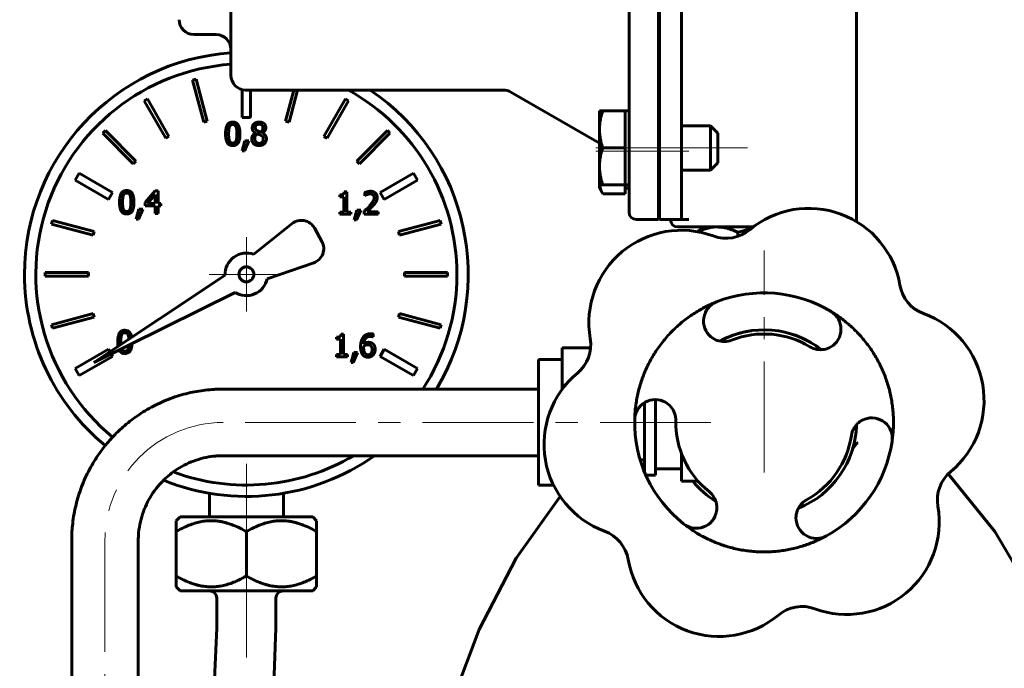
# Model space of a CAD drawing. Header units: millimetres. Extents: x 0 to 420, y 0 to 297.
# Tile 5 of 13: x 76 to 143, y 186 to 230. Entities that reach past the tile are written whole.
import ezdxf

# ---------------------------------------------------------------- set-up
doc = ezdxf.new("R2010")
doc.units = ezdxf.units.MM
doc.linetypes.add('K5LT_AXLED', pattern=[12, 7.5, -1.5, 1.5, -1.5])
doc.linetypes.add('K5LT_BASIC', pattern=[0])
doc.layers.add('Системный слой (1)', color=251, linetype='Continuous', true_color=0x6c6c6c)

# ---------------------------------------------------------------- blocks, each defined once
blk = doc.blocks.new('U1')
at = {"layer": 'Системный слой (1)', "color": 143, "linetype": 'K5LT_BASIC', "lineweight": 60, "true_color": 0x33acca}
for start, end in [(291.7608, 358.59454), (219.43482, 238.59454)]:
    blk.add_arc((126.468, 202.479), 6.25, start, end, dxfattribs=at)
blk = doc.blocks.new('U2')
at = {"layer": 'Системный слой (1)', "color": 143, "linetype": 'K5LT_BASIC', "lineweight": 60, "true_color": 0x33acca}
for p, q in [((128.583, 208.361), (128.024, 208.532)), ((129.121, 208.139), (128.583, 208.361)), ((129.632, 207.869), (129.121, 208.139))]:
    blk.add_line(p, q, dxfattribs=at)
blk = doc.blocks.new('U4')
at = {"layer": 'Системный слой (1)', "color": 143, "linetype": 'K5LT_BASIC', "lineweight": 60, "true_color": 0x33acca}
for start, end in [(98.71539, 118.60108), (58.16191, 73.32639)]:
    blk.add_arc((126.468, 202.479), 6.25, start, end, dxfattribs=at)
blk = doc.blocks.new('U5')
at = {"layer": 'Системный слой (1)', "color": 143, "linetype": 'K5LT_BASIC', "lineweight": 60, "true_color": 0x33acca}
for p, q in [((123.914, 208.186), (124.365, 208.368)), ((124.365, 208.368), (125.061, 208.571)), ((125.061, 208.571), (125.521, 208.657)), ((123.475, 207.967), (123.48, 207.97)), ((123.48, 207.97), (123.482, 207.971)), ((123.482, 207.971), (123.485, 207.973)), ((123.485, 207.973), (123.493, 207.977)), ((123.493, 207.977), (123.506, 207.985)), ((123.506, 207.985), (123.533, 207.999)), ((123.533, 207.999), (123.586, 208.027)), ((123.586, 208.027), (123.694, 208.082)), ((123.694, 208.082), (123.914, 208.186))]:
    blk.add_line(p, q, dxfattribs=at)
blk = doc.blocks.new('U6')
at = {"layer": 'Системный слой (1)', "color": 143, "linetype": 'K5LT_BASIC', "lineweight": 60, "true_color": 0x33acca}
for p, q in [((124.856, 208.518), (124.146, 208.284)), ((125.593, 208.668), (124.856, 208.518)), ((123.907, 208.182), (123.476, 207.967)), ((124.146, 208.284), (123.907, 208.182))]:
    blk.add_line(p, q, dxfattribs=at)
blk = doc.blocks.new('U8')
at = {"layer": 'Системный слой (1)', "color": 143, "linetype": 'K5LT_BASIC', "lineweight": 60, "true_color": 0x33acca}
for p, q in [((112.679, 197.479), (109.715, 193.312)), ((109.715, 193.312), (107.197, 188.481)), ((107.197, 188.481), (105.126, 182.986)), ((105.126, 182.986), (103.676, 177.618))]:
    blk.add_line(p, q, dxfattribs=at)
blk = doc.blocks.new('U9')
at = {"layer": 'Системный слой (1)', "color": 143, "linetype": 'K5LT_BASIC', "lineweight": 60, "true_color": 0x33acca}
for p, q in [((138.912, 198.995), (142.059, 195.101)), ((142.059, 195.101), (144.76, 190.542)), ((144.76, 190.542), (147.014, 185.319)), ((147.014, 185.319), (148.822, 179.433)), ((148.822, 179.433), (149.259, 177.618))]:
    blk.add_line(p, q, dxfattribs=at)
blk = doc.blocks.new('U17')
at = {"layer": 'Системный слой (1)', "color": 143, "linetype": 'K5LT_BASIC', "lineweight": 60, "true_color": 0x33acca}
for p, q in [((111.228, 202.479), (111.228, 206.721)), ((111.228, 198.237), (111.228, 202.479))]:
    blk.add_line(p, q, dxfattribs=at)
blk = doc.blocks.new('U20')
at = {"layer": 'Системный слой (1)', "color": 143, "linetype": 'K5LT_BASIC', "lineweight": 60, "true_color": 0x33acca}
for p, q in [((122.429, 215.539), (121.967, 215.36)), ((122.862, 215.644), (122.429, 215.539)), ((123.286, 215.679), (122.862, 215.644))]:
    blk.add_line(p, q, dxfattribs=at)
blk = doc.blocks.new('U21')
at = {"layer": 'Системный слой (1)', "color": 143, "linetype": 'K5LT_BASIC', "lineweight": 60, "true_color": 0x33acca}
for p, q in [((121.944, 215.364), (122.008, 215.408)), ((122.008, 215.408), (122.07, 215.448)), ((122.07, 215.448), (122.132, 215.485))]:
    blk.add_line(p, q, dxfattribs=at)
blk = doc.blocks.new('U23')
at = {"layer": 'Системный слой (1)', "color": 143, "linetype": 'K5LT_BASIC', "lineweight": 60, "true_color": 0x33acca}
for p, q in [((124.983, 215.404), (124.685, 215.322)), ((125.27, 215.475), (124.983, 215.404)), ((125.549, 215.534), (125.27, 215.475))]:
    blk.add_line(p, q, dxfattribs=at)
blk = doc.blocks.new('U24')
at = {"layer": 'Системный слой (1)', "color": 143, "linetype": 'K5LT_BASIC', "lineweight": 60, "true_color": 0x33acca}
for p, q in [((115.345, 218.519), (115.386, 218.317)), ((115.386, 218.317), (115.46, 218.118)), ((115.46, 218.118), (115.561, 217.921))]:
    blk.add_line(p, q, dxfattribs=at)
blk = doc.blocks.new('U42')
at = {"layer": 'Системный слой (1)', "color": 143, "linetype": 'K5LT_BASIC', "lineweight": 60, "true_color": 0x33acca}
for p, q in [((82.979, 207.851), (82.978, 207.914)), ((82.98, 207.793), (82.979, 207.851)), ((82.982, 207.739), (82.98, 207.793)), ((83.03, 207.455), (83.03, 207.456))]:
    blk.add_line(p, q, dxfattribs=at)
blk = doc.blocks.new('U43')
at = {"layer": 'Системный слой (1)', "color": 143, "linetype": 'K5LT_BASIC', "lineweight": 60, "true_color": 0x33acca}
for p, q in [((82.771, 207.914), (82.773, 207.806)), ((82.773, 207.806), (82.78, 207.705)), ((82.78, 207.705), (82.792, 207.613)), ((82.86, 207.372), (82.891, 207.313)), ((82.891, 207.313), (82.894, 207.309)), ((82.894, 207.309), (82.9, 207.3)), ((82.9, 207.3), (82.911, 207.283)), ((82.911, 207.283), (82.936, 207.252)), ((82.936, 207.252), (82.993, 207.2)), ((82.993, 207.2), (83.135, 207.135)), ((83.135, 207.135), (83.259, 207.121))]:
    blk.add_line(p, q, dxfattribs=at)
blk = doc.blocks.new('U44')
at = {"layer": 'Системный слой (1)', "color": 143, "linetype": 'K5LT_BASIC', "lineweight": 60, "true_color": 0x33acca}
for start, end in [(94.01243, 180), (328.89108, 56.09908), (180, 230.47557), (248.04583, 305.24751)]:
    blk.add_arc((91.468, 212.479), 15, start, end, dxfattribs=at)
blk = doc.blocks.new('U45')
at = {"layer": 'Системный слой (1)', "color": 143, "linetype": 'K5LT_BASIC', "lineweight": 60, "true_color": 0x33acca}
for p, q in [((83.531, 207.704), (83.521, 207.606)), ((83.505, 207.521), (83.483, 207.451)), ((83.521, 207.606), (83.505, 207.521))]:
    blk.add_line(p, q, dxfattribs=at)
blk = doc.blocks.new('U46')
at = {"layer": 'Системный слой (1)', "color": 143, "linetype": 'K5LT_BASIC', "lineweight": 60, "true_color": 0x33acca}
for start, end in [(94.22893, 230.55365), (0, 61.01053), (327.00982, 0), (249.67638, 300.60993)]:
    blk.add_arc((91.468, 212.479), 14.233, start, end, dxfattribs=at)
blk = doc.blocks.new('U47')
at = {"layer": 'Системный слой (1)', "color": 143, "linetype": 'K5LT_BASIC', "lineweight": 60, "true_color": 0x33acca}
for p, q in [((83.482, 208.381), (83.506, 208.304)), ((83.506, 208.304), (83.523, 208.212)), ((83.523, 208.212), (83.532, 208.105))]:
    blk.add_line(p, q, dxfattribs=at)
blk = doc.blocks.new('U48')
at = {"layer": 'Системный слой (1)', "color": 143, "linetype": 'K5LT_BASIC', "lineweight": 60, "true_color": 0x33acca}
for p, q in [((83.726, 207.618), (83.743, 207.81)), ((83.259, 207.121), (83.518, 207.196)), ((83.518, 207.196), (83.628, 207.317)), ((83.628, 207.317), (83.633, 207.324)), ((83.633, 207.324), (83.641, 207.339)), ((83.641, 207.339), (83.657, 207.372)), ((83.657, 207.372), (83.685, 207.444)), ((83.685, 207.444), (83.726, 207.618))]:
    blk.add_line(p, q, dxfattribs=at)
blk = doc.blocks.new('U49')
at = {"layer": 'Системный слой (1)', "color": 143, "linetype": 'K5LT_BASIC', "lineweight": 60, "true_color": 0x33acca}
for p, q in [((82.246, 207.25), (82.149, 207.417)), ((82.424, 206.94), (82.328, 207.107))]:
    blk.add_line(p, q, dxfattribs=at)
blk = doc.blocks.new('U50')
at = {"layer": 'Системный слой (1)', "color": 143, "linetype": 'K5LT_BASIC', "lineweight": 60, "true_color": 0x33acca}
for p, q in [((83.477, 208.659), (83.259, 208.708)), ((83.561, 208.596), (83.477, 208.659)), ((83.597, 208.555), (83.561, 208.596)), ((83.613, 208.533), (83.597, 208.555)), ((83.621, 208.521), (83.613, 208.533)), ((83.625, 208.515), (83.621, 208.521)), ((83.636, 208.496), (83.625, 208.515)), ((83.722, 208.231), (83.636, 208.496))]:
    blk.add_line(p, q, dxfattribs=at)
blk = doc.blocks.new('U51')
at = {"layer": 'Системный слой (1)', "color": 143, "linetype": 'K5LT_BASIC', "lineweight": 60, "true_color": 0x33acca}
for p, q in [((89.468, 188.604), (89.142, 181.042)), ((89.142, 181.042), (87.87, 169.588)), ((87.87, 169.588), (85.955, 157.508)), ((85.955, 157.508), (84.696, 150.679))]:
    blk.add_line(p, q, dxfattribs=at)
blk = doc.blocks.new('U52')
at = {"layer": 'Системный слой (1)', "color": 143, "linetype": 'K5LT_BASIC', "lineweight": 60, "true_color": 0x33acca}
for p, q in [((93.468, 188.604), (93.235, 182.191)), ((93.235, 182.191), (92.668, 175.794)), ((92.668, 175.794), (91.885, 169.429)), ((91.156, 164.429), (91.13, 164.263)), ((91.083, 163.956), (91.079, 163.929)), ((91.105, 164.096), (91.083, 163.956)), ((91.13, 164.263), (91.105, 164.096)), ((90.43, 159.929), (90.02, 157.564)), ((90.02, 157.564), (89.598, 155.201)), ((89.598, 155.201), (89.175, 152.84))]:
    blk.add_line(p, q, dxfattribs=at)
blk = doc.blocks.new('U53')
at = {"layer": 'Системный слой (1)', "color": 143, "linetype": 'K5LT_BASIC', "lineweight": 60, "true_color": 0x33acca}
for p, q in [((91.468, 191.104), (86.983, 191.104)), ((95.953, 191.104), (91.468, 191.104))]:
    blk.add_line(p, q, dxfattribs=at)
blk = doc.blocks.new('U54')
at = {"layer": 'Системный слой (1)', "color": 143, "linetype": 'K5LT_BASIC', "lineweight": 60, "true_color": 0x33acca}
for p, q in [((91.468, 196.104), (86.983, 196.104)), ((95.953, 196.104), (91.468, 196.104))]:
    blk.add_line(p, q, dxfattribs=at)
blk = doc.blocks.new('U59')
at = {"layer": 'Системный слой (1)', "color": 30, "linetype": 'K5LT_AXLED', "lineweight": 18, "true_color": 0xff8000}
for q in [(91.468, 214.987), (88.96, 212.479), (93.975, 212.479), (91.468, 209.972)]:
    blk.add_line((91.468, 212.479), q, dxfattribs=at)

msp = doc.modelspace()

# ---------------------------------------------------------------- linework, layer by layer
at = {"layer": 'Системный слой (1)', "color": 143, "linetype": 'K5LT_BASIC', "lineweight": 60, "true_color": 0x33acca}
for p, q in [((132.7178, 216.1792), (132.7178, 253.6792)), ((117.3382, 248.6792), (117.3382, 221.1792)), ((119.3382, 221.1792), (119.3382, 248.6792)), ((119.3882, 248.6792), (119.3882, 221.1792)), ((120.8882, 248.6792), (120.8882, 221.1792)), ((90.4182, 243.9292), (90.4182, 225.9292)), ((89.4182, 228.6792), (87.9182, 228.6792)), ((88.0672, 225.6535), (87.8257, 225.5888)), ((87.8257, 225.5888), (88.5817, 222.7675)), ((88.8231, 222.8322), (88.0672, 225.6535)), ((91.1928, 224.955), (91.1928, 223.0805)), ((108.843, 224.9292), (91.4182, 224.9292)), ((91.7428, 223.0805), (91.7428, 224.9292)), ((94.6744, 224.9292), (94.1124, 222.8322)), ((94.3539, 222.7675), (94.9332, 224.9292)), ((109.343, 224.7953), (115.3382, 221.3339)), ((84.7733, 224.3245), (84.5568, 224.1995)), ((84.5568, 224.1995), (86.0172, 221.6699)), ((86.2337, 221.7949), (84.7733, 224.3245)), ((98.1623, 224.3245), (96.7019, 221.7949)), ((96.9184, 221.6699), (98.3788, 224.1995)), ((98.3788, 224.1995), (98.1623, 224.3245)), ((91.1928, 223.0805), (91.7428, 223.0805)), ((115.3382, 223.5189), (115.5615, 223.5189)), ((115.3382, 223.5189), (115.3382, 222.2689)), ((117.0882, 223.5189), (115.5615, 223.5189)), ((117.0882, 223.5189), (117.0882, 222.2689)), ((117.3382, 223.5189), (117.0882, 223.5189)), ((88.5817, 222.7675), (88.8231, 222.8322)), ((94.1124, 222.8322), (94.3539, 222.7675)), ((119.3382, 222.5189), (119.3882, 222.5189)), ((120.8882, 222.5189), (122.8382, 222.5189)), ((122.8382, 222.5189), (122.8382, 219.5189)), ((122.8382, 222.5189), (123.3382, 222.0189)), ((81.9356, 222.1882), (81.7588, 222.0114)), ((81.7588, 222.0114), (83.8242, 219.946)), ((84.001, 220.1228), (81.9356, 222.1882)), ((86.0172, 221.6699), (86.2337, 221.7949)), ((92.087, 222.0298), (92.087, 222.0236)), ((92.4316, 222.073), (92.2167, 222.1681)), ((92.5514, 222.015), (92.5514, 222.0212)), ((96.7019, 221.7949), (96.9184, 221.6699)), ((101, 222.1882), (98.9346, 220.1228)), ((99.1114, 219.946), (101.1768, 222.0114)), ((101.1768, 222.0114), (101, 222.1882)), ((115.3382, 222.2689), (115.3382, 219.7689)), ((117.0882, 222.2689), (117.0882, 221.0189)), ((123.3382, 222.0189), (123.3382, 220.0189)), ((91.3744, 221.5012), (91.1941, 220.8306)), ((91.3436, 220.8306), (91.6301, 221.5012)), ((91.6301, 221.5012), (91.3744, 221.5012)), ((117.0882, 221.0189), (115.5615, 221.0189)), ((117.0882, 221.0189), (117.0882, 219.7689)), ((117.3382, 221.1792), (117.3382, 216.6792)), ((119.3382, 216.1792), (119.3382, 221.1792)), ((119.3882, 221.1792), (119.3882, 216.1792)), ((120.8882, 221.1792), (120.8882, 216.1792)), ((91.1941, 220.8306), (91.3436, 220.8306)), ((83.8242, 219.946), (84.001, 220.1228)), ((98.9346, 220.1228), (99.1114, 219.946)), ((115.3382, 219.7689), (115.3382, 218.5189)), ((117.0882, 219.7689), (117.0882, 218.5189)), ((122.8382, 219.5189), (123.3382, 220.0189)), ((80.1726, 219.318), (79.8976, 218.8417)), ((82.4243, 218.018), (80.1726, 219.318)), ((102.763, 219.318), (100.5113, 218.018)), ((103.038, 218.8417), (102.763, 219.318)), ((119.3382, 219.5189), (119.3882, 219.5189)), ((119.3382, 219.3081), (119.3882, 219.3081)), ((120.8882, 219.5189), (122.8382, 219.5189)), ((79.8976, 218.8417), (82.1493, 217.5417)), ((100.7863, 217.5417), (103.038, 218.8417)), ((115.3382, 218.5189), (115.3382, 218.3081)), ((115.5615, 218.5189), (115.3382, 218.5189)), ((117.0882, 218.5189), (115.5615, 218.5189)), ((117.0882, 218.5189), (117.0882, 217.9213)), ((117.3382, 218.5189), (117.0882, 218.5189)), ((82.1493, 217.5417), (82.4243, 218.018)), ((85.3059, 218.1114), (84.6242, 217.3259)), ((84.7848, 217.2753), (85.2973, 217.8705)), ((85.2973, 217.8705), (85.2973, 217.2753)), ((85.4937, 218.1114), (85.3059, 218.1114)), ((85.4937, 217.2753), (85.4937, 218.1114)), ((97.7754, 217.8497), (97.7754, 217.7102)), ((97.7754, 217.7102), (98.052, 217.7102)), ((98.052, 217.7102), (98.052, 216.6888)), ((98.2484, 218.0622), (98.0903, 218.0622)), ((98.2484, 216.6888), (98.2484, 218.0622)), ((99.4661, 217.9979), (99.4661, 217.7806)), ((99.4661, 217.7806), (99.4772, 217.7806)), ((99.4772, 217.7806), (99.6254, 217.8646)), ((100.5113, 218.018), (100.7863, 217.5417)), ((115.5615, 217.9213), (115.3382, 218.3081)), ((117.0882, 217.9213), (115.5615, 217.9213)), ((117.3382, 218.3081), (117.0882, 218.3081)), ((84.6242, 217.3259), (84.6242, 217.111)), ((84.6242, 217.111), (85.2973, 217.111)), ((85.2973, 217.2753), (84.7848, 217.2753)), ((85.2973, 217.111), (85.2973, 216.5874)), ((85.6752, 217.2753), (85.4937, 217.2753)), ((85.4937, 216.5874), (85.4937, 217.111)), ((85.4937, 217.111), (85.6752, 217.111)), ((85.6752, 217.111), (85.6752, 217.2753)), ((99.6254, 216.7098), (100.028, 217.105)), ((84.2043, 216.8788), (84.024, 216.2082)), ((84.1734, 216.2082), (84.46, 216.8788)), ((84.46, 216.8788), (84.2043, 216.8788)), ((85.2973, 216.5874), (85.4937, 216.5874)), ((98.052, 216.6888), (97.7754, 216.6888)), ((97.7754, 216.6888), (97.7754, 216.5332)), ((97.7754, 216.5332), (98.5188, 216.5332)), ((98.5188, 216.6888), (98.2484, 216.6888)), ((98.5188, 216.5332), (98.5188, 216.6888)), ((98.9437, 216.8247), (98.7634, 216.1541)), ((98.9128, 216.1541), (99.1993, 216.8247)), ((99.1993, 216.8247), (98.9437, 216.8247)), ((99.434, 216.7493), (99.434, 216.5332)), ((99.434, 216.5332), (100.3738, 216.5332)), ((100.3738, 216.7098), (99.6254, 216.7098)), ((100.3738, 216.5332), (100.3738, 216.7098)), ((78.3582, 216.1213), (78.2935, 215.8798)), ((78.2935, 215.8798), (81.1148, 215.1239)), ((81.1795, 215.3653), (78.3582, 216.1213)), ((84.024, 216.2082), (84.1734, 216.2082)), ((94.5649, 215.9072), (91.9645, 213.8316)), ((98.7634, 216.1541), (98.9128, 216.1541)), ((104.5774, 216.1213), (101.756, 215.3653)), ((101.8207, 215.1239), (104.6421, 215.8798)), ((104.6421, 215.8798), (104.5774, 216.1213)), ((117.8382, 216.1792), (119.3382, 216.1792)), ((119.3882, 216.1792), (120.8882, 216.1792)), ((120.8882, 216.1792), (121.3882, 216.1792)), ((81.1148, 215.1239), (81.1795, 215.3653)), ((96.5706, 214.6964), (96.0631, 215.6109)), ((101.756, 215.3653), (101.8207, 215.1239)), ((120.6382, 215.6792), (125.7338, 215.6792)), ((122.4678, 215.6792), (122.1318, 215.4853)), ((124.685, 215.0419), (124.685, 215.322)), ((92.8769, 212.179), (96.0228, 213.2659)), ((80.7831, 212.6042), (77.8622, 212.6042)), ((77.8622, 212.6042), (77.8622, 212.3542)), ((80.7831, 212.3542), (80.7831, 212.6042)), ((90.0281, 212.4228), (81.1609, 206.5285)), ((102.1525, 212.6042), (102.1525, 212.3542)), ((105.0733, 212.6042), (102.1525, 212.6042)), ((105.0733, 212.3542), (105.0733, 212.6042)), ((77.8622, 212.3542), (80.7831, 212.3542)), ((102.1525, 212.3542), (105.0733, 212.3542)), ((81.1609, 206.5285), (90.6991, 211.2606)), ((81.1148, 209.8345), (78.2935, 209.0786)), ((81.1795, 209.5931), (81.1148, 209.8345)), ((101.8207, 209.8345), (101.756, 209.5931)), ((104.6421, 209.0786), (101.8207, 209.8345)), ((78.2935, 209.0786), (78.3582, 208.8371)), ((78.3582, 208.8371), (81.1795, 209.5931)), ((101.756, 209.5931), (104.5774, 208.8371)), ((104.5774, 208.8371), (104.6421, 209.0786)), ((98.0273, 208.4438), (97.8692, 208.4438)), ((98.0273, 207.0705), (98.0273, 208.4438)), ((100.0441, 208.2499), (100.0441, 208.4463)), ((97.5543, 208.2314), (97.5543, 208.0918)), ((97.5543, 208.0918), (97.8309, 208.0918)), ((97.8309, 208.0918), (97.8309, 207.0705)), ((100.0354, 208.2499), (100.0441, 208.2499)), ((82.1493, 207.4167), (79.8976, 206.1167)), ((97.5543, 207.0705), (97.5543, 206.9149)), ((97.8309, 207.0705), (97.5543, 207.0705)), ((98.2978, 207.0705), (98.0273, 207.0705)), ((98.2978, 206.9149), (98.2978, 207.0705)), ((98.7226, 207.2063), (98.5423, 206.5357)), ((98.6918, 206.5357), (98.9783, 207.2063)), ((98.9783, 207.2063), (98.7226, 207.2063)), ((99.3945, 207.5386), (99.3982, 207.6349)), ((100.7863, 207.4167), (100.5113, 206.9404)), ((103.038, 206.1167), (100.7863, 207.4167)), ((112.8278, 207.5239), (114.7409, 207.5239)), ((112.8278, 207.5239), (112.8278, 205.0015)), ((80.1726, 205.6404), (82.4243, 206.9404)), ((97.5543, 206.9149), (98.2978, 206.9149)), ((98.5423, 206.5357), (98.6918, 206.5357)), ((100.5113, 206.9404), (102.763, 205.6404)), ((112.8278, 206.721), (111.2278, 206.721)), ((79.8976, 206.1167), (80.1726, 205.6404)), ((102.763, 205.6404), (103.038, 206.1167)), ((95.5665, 204.7292), (89.8983, 204.7292)), ((95.9169, 204.7292), (95.5665, 204.7292)), ((111.2278, 204.7292), (95.9169, 204.7292)), ((112.8278, 205.0015), (113.0456, 205.0015)), ((112.8278, 205.0015), (112.8278, 204.7251)), ((118.3779, 199.9569), (118.3779, 203.8124)), ((119.1278, 204.0201), (119.1278, 198.9156)), ((120.8778, 200.3804), (120.8778, 198.5092)), ((95.5665, 200.2292), (89.8983, 200.2292)), ((95.9169, 200.2292), (95.5665, 200.2292)), ((111.2278, 200.2292), (95.9169, 200.2292)), ((118.0892, 199.9569), (118.3779, 199.9569)), ((118.3779, 199.1451), (118.3779, 199.9569)), ((119.1278, 199.3359), (120.8778, 199.3359)), ((118.4764, 198.9156), (119.1278, 198.9156)), ((120.8778, 198.5092), (121.7586, 198.5092)), ((122.0077, 198.5092), (121.7586, 198.5092)), ((112.2365, 198.2374), (111.2278, 198.2374)), ((88.9678, 197.689), (88.9678, 196.1042)), ((93.9678, 197.689), (93.9678, 196.1042)), ((86.7178, 195.839), (86.983, 196.1042)), ((86.7178, 195.1042), (86.7178, 195.839)), ((96.2178, 195.839), (95.9526, 196.1042)), ((96.2178, 195.839), (96.2178, 195.1042)), ((86.7178, 192.1042), (86.7178, 195.1042)), ((91.4678, 192.1042), (91.4678, 195.1042)), ((96.2178, 192.1042), (96.2178, 195.1042)), ((79.656, 194.4792), (79.656, 141.2602)), ((84.156, 194.4792), (84.156, 141.2602)), ((86.7178, 191.3694), (86.7178, 192.1042)), ((96.2178, 192.1042), (96.2178, 191.3694)), ((86.983, 191.1042), (86.7178, 191.3694)), ((95.9526, 191.1042), (96.2178, 191.3694)), ((89.4678, 190.6042), (89.4678, 188.6042)), ((93.4678, 190.6042), (93.4678, 188.6042))]:
    msp.add_line(p, q, dxfattribs=at)
at = {"layer": 'Системный слой (1)', "color": 30, "linetype": 'K5LT_AXLED', "lineweight": 18, "true_color": 0xff8000}
for p, q in [((119.3382, 221.0189), (115.0882, 221.0189)), ((121.3882, 221.0189), (117.3382, 221.0189)), ((125.3382, 221.0189), (118.8882, 221.0189)), ((119.3382, 220.8081), (115.0882, 220.8081)), ((121.3882, 220.8081), (117.3382, 220.8081)), ((126.4678, 199.0967), (126.4678, 214.08)), ((122.8778, 202.4792), (89.8983, 202.4792)), ((91.4678, 199.689), (91.4678, 193.1042)), ((81.906, 194.4792), (81.906, 139.2602)), ((91.4678, 194.1042), (91.4678, 186.6042))]:
    msp.add_line(p, q, dxfattribs=at)
at = {"layer": 'Системный слой (1)', "color": 143, "linetype": 'K5LT_BASIC', "lineweight": 60, "true_color": 0x33acca}
msp.add_circle((91.4678, 212.4792), 0.5076, dxfattribs=at)
for centre, radius, start, end in [((87.9182, 229.6792), 1, 180, 270), ((89.4182, 227.6792), 1, 0, 90), ((91.4182, 225.9292), 1, 180, 270), ((108.843, 223.9292), 1, 60, 90), ((117.8382, 216.6792), 0.5, 180, 270), ((129.4961, 210.6885), 6.25, 9.751813, 129.751813), ((95.1887, 215.1256), 1, 29.028477, 128.59585), ((120.6382, 216.1792), 0.5, 180, 270), ((132.2178, 216.1792), 0.5, 345.459215, 0), ((120.8725, 209.2064), 6.25, 69.751813, 189.751813), ((123.9008, 217.4157), 2.5, 249.751813, 309.751813), ((95.6962, 214.2111), 1, 289.060324, 29.028477), ((91.4678, 212.4792), 1.4408, 69.833777, 182.243221), ((91.4678, 212.4792), 1.4408, 237.756779, 347.975254), ((138.1196, 212.1705), 2.5, 189.751813, 249.751813), ((126.4678, 202.4792), 8.75, 58.820187, 111.53515), ((123.766, 209.3259), 1.3895, 111.53515, 230.099445), ((130.2785, 208.7765), 1.3895, 300.255893, 58.820187), ((135.0914, 203.9613), 6.25, 309.751813, 69.751813), ((126.4678, 202.4792), 6.25, 51.760801, 118.594537), ((126.4678, 202.4792), 5.971, 58.820187, 111.53515), ((112.2489, 207.7243), 2.5, 309.751813, 9.751813), ((123.766, 209.3259), 1.3895, 230.099445, 250.183555), ((123.766, 209.3259), 1.3895, 250.183555, 291.53515), ((130.2785, 208.7765), 1.3895, 238.820187, 280.171782), ((130.2785, 208.7765), 1.3895, 280.171782, 300.255893), ((117.8442, 200.9971), 6.25, 129.751813, 249.751813), ((119.1088, 202.6308), 1.3895, 60.255893, 178.820187), ((119.1088, 202.6308), 1.3895, 40.171782, 60.255893), ((119.1088, 202.6308), 1.3895, 358.820187, 40.171782), ((126.4678, 202.4792), 8.75, 178.820187, 231.53515), ((126.4678, 202.4792), 5.971, 178.820187, 231.53515), ((133.7481, 201.3957), 1.3895, 130.183555, 171.53515), ((133.7481, 201.3957), 1.3895, 110.099445, 130.183555), ((133.7481, 201.3957), 1.3895, 351.53515, 110.099445), ((126.4678, 202.4792), 6.25, 342.894197, 358.595408), ((126.4678, 202.4792), 5.971, 298.820187, 351.53515), ((126.4678, 202.4792), 8.75, 298.820187, 351.53515), ((140.6867, 197.2341), 2.5, 129.751813, 189.751813), ((121.8893, 196.716), 1.3895, 10.183555, 51.53515), ((130.016, 196.0304), 1.3895, 118.820187, 160.171782), ((121.8893, 196.716), 1.3895, 231.53515, 350.099445), ((121.8893, 196.716), 1.3895, 350.099445, 10.183555), ((130.016, 196.0304), 1.3895, 160.171782, 180.255893), ((132.0631, 195.752), 6.25, 249.751813, 9.751813), ((130.016, 196.0304), 1.3895, 180.255893, 298.820187), ((114.816, 192.7878), 2.5, 9.751813, 69.751813), ((123.4395, 194.2699), 6.25, 189.751813, 309.751813), ((88.9678, 190.6042), 0.5, 0, 90), ((93.9678, 190.6042), 0.5, 90, 180), ((129.0348, 187.5427), 2.5, 69.751813, 129.751813)]:
    msp.add_arc(centre, radius, start, end, dxfattribs=at)
at = {"layer": 'Системный слой (1)', "color": 30, "linetype": 'K5LT_AXLED', "lineweight": 18, "true_color": 0xff8000}
msp.add_ellipse((89.8983, 194.4792), major_axis=(0, 8), ratio=0.9990401, start_param=0, end_param=1.5707963, dxfattribs=at)
at = {"layer": 'Системный слой (1)', "color": 143, "linetype": 'K5LT_BASIC', "lineweight": 60, "true_color": 0x33acca}
for points, knots in [([(115.5615, 223.5189), (115.5318, 223.4298), (115.4876, 223.2859), (115.4357, 223.0833), (115.4003, 222.9173), (115.374, 222.7611), (115.352, 222.5864), (115.3403, 222.4252), (115.3382, 222.3088), (115.3382, 222.2689)], [0, 0, 0, 0, 2.192924, 3.5182583, 4.9042648, 6.1846453, 7.2478472, 9.0585836, 10, 10, 10, 10]), ([(115.3382, 222.2689), (115.3382, 222.1923), (115.3435, 222.0442), (115.3667, 221.8188), (115.3995, 221.623), (115.4583, 221.3527), (115.5139, 221.1617), (115.5615, 221.0189)], [0, 0, 0, 0, 1.4474022, 2.7997206, 4.2800738, 5.188369, 8, 8, 8, 8]), ([(115.5615, 221.0189), (115.5318, 220.9298), (115.4876, 220.7859), (115.4357, 220.5833), (115.4003, 220.4173), (115.374, 220.2611), (115.352, 220.0864), (115.3403, 219.9252), (115.3382, 219.8088), (115.3382, 219.7689)], [0, 0, 0, 0, 2.192924, 3.5182583, 4.9042648, 6.1846453, 7.2478472, 9.0585836, 10, 10, 10, 10]), ([(115.3382, 219.7689), (115.3382, 219.6923), (115.3435, 219.5442), (115.3667, 219.3188), (115.3995, 219.123), (115.4583, 218.8527), (115.5139, 218.6617), (115.5615, 218.5189)], [0, 0, 0, 0, 1.4474022, 2.7997206, 4.2800738, 5.188369, 8, 8, 8, 8]), ([(89.8983, 204.7292), (89.8941, 204.7292), (89.8899, 204.7292), (89.8784, 204.7292), (89.8711, 204.7292), (89.8501, 204.7291), (89.8365, 204.729), (89.7968, 204.7287), (89.7706, 204.7284), (89.6932, 204.7273), (89.6419, 204.7261), (89.4892, 204.7215), (89.3877, 204.717), (89.0879, 204.699), (88.8897, 204.6813), (88.3055, 204.612), (87.9212, 204.544), (87.1328, 204.3575), (86.7297, 204.2355), (85.9413, 203.9427), (85.556, 203.772), (84.8088, 203.3841), (84.4469, 203.167), (83.7523, 202.6896), (83.4195, 202.4292), (82.8675, 201.9395), (82.6475, 201.7118), (82.3497, 201.4127), (82.2806, 201.3317), (82.1117, 201.1398), (82.0132, 201.027), (81.7541, 200.6927), (81.587, 200.4756), (81.1944, 199.8987), (80.9776, 199.5333), (80.5903, 198.7775), (80.4201, 198.3871), (80.1289, 197.5873), (80.0081, 197.1778), (79.8182, 196.3458), (79.7491, 195.9234), (79.6729, 195.1597), (79.656, 194.8195), (79.656, 194.4792)], [0, 0, 0, 0, 0.0132817, 0.0132817, 0.0365248, 0.0365248, 0.0796905, 0.0796905, 0.1627014, 0.1627014, 0.3254029, 0.3254029, 0.6474853, 0.6474853, 1.2783682, 1.2783682, 2.5135703, 2.5135703, 3.8456393, 3.8456393, 5.1788529, 5.1788529, 6.5135075, 6.5135075, 7.8498358, 7.8498358, 8.8517102, 8.8517102, 9.1882004, 9.1882004, 9.6618298, 9.6618298, 10.5289926, 10.5289926, 11.872557, 11.872557, 13.2191748, 13.2191748, 14.5689855, 14.5689855, 15.9222396, 15.9222396, 17, 17, 17, 17]), ([(132.7972, 201.0969), (132.7965, 201.0966), (132.796, 201.0961), (132.7114, 201.0136), (132.6344, 200.9346), (132.561, 200.8528), (132.548, 200.838), (132.5361, 200.8238)], [-0.10746816, -0.10746816, -0.10746816, -0.10746816, -0.1069529, -0.1069529, -0.02007318, -0.02007318, 0, 0, 0, 0]), ([(89.8983, 200.2292), (89.8959, 200.2292), (89.8936, 200.2292), (89.8871, 200.2292), (89.883, 200.2292), (89.8713, 200.2291), (89.8637, 200.2291), (89.8414, 200.2289), (89.8268, 200.2288), (89.7834, 200.2281), (89.7547, 200.2275), (89.6691, 200.2249), (89.6123, 200.2223), (89.4443, 200.2123), (89.3333, 200.2024), (89.0061, 200.1636), (88.7908, 200.1255), (88.3491, 200.021), (88.1232, 199.9527), (87.6813, 199.7886), (87.4654, 199.693), (87.0465, 199.4756), (86.8437, 199.3539), (86.6071, 199.1913), (86.5644, 199.1633), (86.3782, 199.0177), (86.2295, 198.9065), (86.0118, 198.7134), (85.9342, 198.6417), (85.7672, 198.4739), (85.6763, 198.3789), (85.4328, 198.102), (85.287, 197.9141), (85.0196, 197.5212), (84.8979, 197.3162), (84.6806, 196.8921), (84.585, 196.6731), (84.4216, 196.2242), (84.3538, 195.9944), (84.2471, 195.5275), (84.2083, 195.2904), (84.1655, 194.8616), (84.156, 194.6704), (84.156, 194.4792)], [0, 0, 0, 0, 0.0132745, 0.0132745, 0.0365048, 0.0365048, 0.0796468, 0.0796468, 0.1626121, 0.1626121, 0.3252242, 0.3252242, 0.6471299, 0.6471299, 1.2776638, 1.2776638, 2.512177, 2.512177, 3.8439592, 3.8439592, 5.1769295, 5.1769295, 6.5114013, 6.5114013, 6.7994638, 6.7994638, 7.8476131, 7.8476131, 8.4437709, 8.4437709, 9.1859373, 9.1859373, 10.5267694, 10.5267694, 11.8704505, 11.8704505, 13.2172516, 13.2172516, 14.5673077, 14.5673077, 15.9208541, 15.9208541, 17, 17, 17, 17]), ([(91.4678, 195.1042), (91.3266, 195.1857), (91.0277, 195.347), (90.6862, 195.499), (90.3907, 195.6099), (90.1895, 195.6758), (89.9807, 195.7308), (89.7987, 195.7709), (89.6199, 195.8022), (89.4158, 195.8262), (89.2207, 195.8385), (89.0268, 195.8401), (88.8353, 195.8314), (88.6457, 195.8127), (88.4564, 195.7841), (88.1991, 195.7321), (87.8722, 195.6407), (87.448, 195.4808), (87.0617, 195.2965), (86.8109, 195.158), (86.7178, 195.1042)], [0, 0, 0, 0, 2.0064146, 4.1836166, 4.6435327, 5.9507724, 6.8369662, 7.3613716, 8.3035013, 9.1315798, 9.9635107, 10.7823539, 11.5922781, 12.3944771, 13.196689, 14.0132515, 15.7086803, 17.4670847, 19.6727638, 21, 21, 21, 21]), ([(96.2178, 195.1042), (96.0766, 195.1857), (95.7777, 195.347), (95.4362, 195.499), (95.1407, 195.6099), (94.9395, 195.6758), (94.7307, 195.7308), (94.5487, 195.7709), (94.3699, 195.8022), (94.1658, 195.8262), (93.9707, 195.8385), (93.7768, 195.8401), (93.5853, 195.8314), (93.3957, 195.8127), (93.2064, 195.7841), (92.9491, 195.7321), (92.6222, 195.6407), (92.198, 195.4808), (91.8117, 195.2965), (91.5609, 195.158), (91.4678, 195.1042)], [0, 0, 0, 0, 2.0064146, 4.1836166, 4.6435327, 5.9507724, 6.8369662, 7.3613716, 8.3035013, 9.1315798, 9.9635107, 10.7823539, 11.5922781, 12.3944771, 13.196689, 14.0132515, 15.7086803, 17.4670847, 19.6727638, 21, 21, 21, 21]), ([(86.7178, 192.1042), (86.859, 192.0227), (87.1579, 191.8614), (87.4994, 191.7094), (87.7949, 191.5985), (87.9961, 191.5326), (88.2048, 191.4776), (88.3869, 191.4375), (88.5657, 191.4062), (88.7698, 191.3822), (88.9648, 191.3699), (89.1588, 191.3682), (89.3503, 191.377), (89.5399, 191.3957), (89.7292, 191.4243), (89.9864, 191.4763), (90.3133, 191.5677), (90.7376, 191.7276), (91.1239, 191.9119), (91.3747, 192.0504), (91.4678, 192.1042)], [0, 0, 0, 0, 2.0064146, 4.1836166, 4.6435327, 5.9507724, 6.8369662, 7.3613716, 8.3035013, 9.1315798, 9.9635107, 10.7823539, 11.5922781, 12.3944771, 13.196689, 14.0132515, 15.7086803, 17.4670847, 19.6727638, 21, 21, 21, 21]), ([(91.4678, 192.1042), (91.609, 192.0227), (91.9079, 191.8614), (92.2494, 191.7094), (92.5449, 191.5985), (92.7461, 191.5326), (92.9548, 191.4776), (93.1369, 191.4375), (93.3157, 191.4062), (93.5198, 191.3822), (93.7148, 191.3699), (93.9088, 191.3682), (94.1003, 191.377), (94.2899, 191.3957), (94.4792, 191.4243), (94.7364, 191.4763), (95.0633, 191.5677), (95.4876, 191.7276), (95.8739, 191.9119), (96.1247, 192.0504), (96.2178, 192.1042)], [0, 0, 0, 0, 2.0064146, 4.1836166, 4.6435327, 5.9507724, 6.8369662, 7.3613716, 8.3035013, 9.1315798, 9.9635107, 10.7823539, 11.5922781, 12.3944771, 13.196689, 14.0132515, 15.7086803, 17.4670847, 19.6727638, 21, 21, 21, 21])]:
    msp.add_open_spline(points, degree=3, knots=knots, dxfattribs=at)
for points, degree in [([(90.5482, 222.7646), (90.2987, 222.7646), (90.0604, 222.383), (90.0604, 221.9705)], 2), ([(90.2679, 221.9705), (90.2679, 222.12), (90.2901, 222.3571), (90.321, 222.4349)], 2), ([(90.321, 222.4349), (90.3531, 222.5152), (90.463, 222.5955), (90.5482, 222.5955)], 2), ([(91.0348, 221.9718), (91.0348, 222.3694), (90.7989, 222.7646), (90.5482, 222.7646)], 2), ([(90.5482, 222.5955), (90.6334, 222.5955), (90.7409, 222.5152), (90.7718, 222.4374)], 2), ([(90.7718, 222.4374), (90.8026, 222.3596), (90.8273, 222.1286), (90.8273, 221.9718)], 2), ([(92.3254, 222.7684), (92.1253, 222.7684), (91.866, 222.5386), (91.866, 222.367)], 2), ([(91.866, 222.367), (91.866, 222.2509), (91.9747, 222.0953), (92.087, 222.0298)], 2), ([(92.071, 222.3904), (92.071, 222.4954), (92.213, 222.6177), (92.3242, 222.6177)], 2), ([(92.2167, 222.1681), (92.1438, 222.2101), (92.071, 222.3151), (92.071, 222.3904)], 2), ([(92.3242, 222.6177), (92.4464, 222.6177), (92.5835, 222.4806), (92.5835, 222.3781)], 2), ([(92.7836, 222.3806), (92.7836, 222.551), (92.5329, 222.7684), (92.3254, 222.7684)], 2), ([(92.5835, 222.3781), (92.5835, 222.2855), (92.5205, 222.141), (92.4316, 222.073)], 2), ([(92.5514, 222.0212), (92.6638, 222.078), (92.7836, 222.2781), (92.7836, 222.3806)], 2), ([(90.0604, 221.9705), (90.0604, 221.5692), (90.2963, 221.1777), (90.5482, 221.1777)], 2), ([(90.3197, 221.5111), (90.2876, 221.5951), (90.2679, 221.81), (90.2679, 221.9705)], 2), ([(90.5482, 221.1777), (90.7965, 221.1777), (91.0348, 221.5617), (91.0348, 221.9718)], 2), ([(90.8273, 221.9718), (90.8273, 221.8149), (90.8026, 221.5827), (90.773, 221.5074)], 2), ([(92.087, 222.0236), (91.9611, 221.9619), (91.8289, 221.7544), (91.8289, 221.6309)], 2), ([(92.0352, 221.6457), (92.0352, 221.7507), (92.1253, 221.9162), (92.2093, 221.9718)], 2), ([(92.2093, 221.9718), (92.2822, 221.9421), (92.3983, 221.8964), (92.4328, 221.8767)], 2), ([(92.4328, 221.8767), (92.5378, 221.8199), (92.6119, 221.7087), (92.6119, 221.6149)], 2), ([(92.8219, 221.6346), (92.8219, 221.7754), (92.6848, 221.9532), (92.5514, 222.015)], 2), ([(90.5482, 221.3469), (90.4593, 221.3469), (90.3494, 221.4321), (90.3197, 221.5111)], 2), ([(90.773, 221.5074), (90.7421, 221.4271), (90.6322, 221.3469), (90.5482, 221.3469)], 2), ([(91.8289, 221.6309), (91.8289, 221.5358), (91.8956, 221.3679), (91.9598, 221.3061)], 2), ([(91.9598, 221.3061), (92.0253, 221.2431), (92.2118, 221.1752), (92.3254, 221.1752)], 2), ([(92.3279, 221.3271), (92.2019, 221.3271), (92.0352, 221.5074), (92.0352, 221.6457)], 2), ([(92.3254, 221.1752), (92.5378, 221.1752), (92.8219, 221.4395), (92.8219, 221.6346)], 2), ([(92.6119, 221.6149), (92.6119, 221.4815), (92.4563, 221.3271), (92.3279, 221.3271)], 2), ([(83.3781, 218.1422), (83.1286, 218.1422), (82.8903, 217.7606), (82.8903, 217.3481)], 2), ([(83.0977, 217.3481), (83.0977, 217.4976), (83.12, 217.7347), (83.1508, 217.8125)], 2), ([(83.1508, 217.8125), (83.183, 217.8928), (83.2929, 217.973), (83.3781, 217.973)], 2), ([(83.8647, 217.3494), (83.8647, 217.747), (83.6288, 218.1422), (83.3781, 218.1422)], 2), ([(83.3781, 217.973), (83.4633, 217.973), (83.5707, 217.8928), (83.6016, 217.815)], 2), ([(83.6016, 217.815), (83.6325, 217.7371), (83.6572, 217.5062), (83.6572, 217.3494)], 2), ([(98.0903, 218.0622), (98.0804, 217.9387), (97.9322, 217.8497), (97.7754, 217.8497)], 2), ([(99.8564, 218.0893), (99.7551, 218.0893), (99.5291, 218.0288), (99.4661, 217.9979)], 2), ([(99.6254, 217.8646), (99.676, 217.8855), (99.7872, 217.9127), (99.8415, 217.9127)], 2), ([(99.8415, 217.9127), (99.8983, 217.9127), (99.9922, 217.8818), (100.028, 217.851)], 2), ([(100.3108, 217.6707), (100.3108, 217.8633), (100.07, 218.0893), (99.8564, 218.0893)], 2), ([(100.028, 217.851), (100.0638, 217.8201), (100.1034, 217.7238), (100.1034, 217.6595)], 2), ([(82.8903, 217.3481), (82.8903, 216.9467), (83.1261, 216.5552), (83.3781, 216.5552)], 2), ([(83.1496, 216.8887), (83.1175, 216.9727), (83.0977, 217.1876), (83.0977, 217.3481)], 2), ([(83.3781, 216.5552), (83.6263, 216.5552), (83.8647, 216.9393), (83.8647, 217.3494)], 2), ([(83.6572, 217.3494), (83.6572, 217.1925), (83.6325, 216.9603), (83.6029, 216.885)], 2), ([(99.802, 217.1161), (99.7156, 217.021), (99.5353, 216.8444), (99.434, 216.7493)], 2), ([(100.1034, 217.6595), (100.1034, 217.5373), (99.9762, 217.3076), (99.802, 217.1161)], 2), ([(100.028, 217.105), (100.0873, 217.168), (100.1948, 217.2989), (100.2318, 217.3656)], 2), ([(100.2318, 217.3656), (100.2689, 217.4298), (100.3108, 217.5805), (100.3108, 217.6707)], 2), ([(83.3781, 216.7244), (83.2892, 216.7244), (83.1793, 216.8097), (83.1496, 216.8887)], 2), ([(83.6029, 216.885), (83.572, 216.8047), (83.4621, 216.7244), (83.3781, 216.7244)], 2), ([(83.2587, 208.7084), (83.0092, 208.7084), (82.7708, 208.3267), (82.7708, 207.9143)], 2), ([(82.9783, 207.9143), (82.9783, 208.0637), (83.0006, 208.3008), (83.0314, 208.3786)], 2), ([(83.0314, 208.3786), (83.0635, 208.4589), (83.1735, 208.5392), (83.2587, 208.5392)], 2), ([(83.2587, 208.5392), (83.3439, 208.5392), (83.4513, 208.4589), (83.4822, 208.3811)], 2), ([(97.8692, 208.4438), (97.8594, 208.3203), (97.7112, 208.2314), (97.5543, 208.2314)], 2), ([(99.8712, 208.4673), (99.6995, 208.4673), (99.4377, 208.3376), (99.3549, 208.2215)], 2), ([(100.0441, 208.4463), (100.0107, 208.4574), (99.9218, 208.4673), (99.8712, 208.4673)], 2), ([(99.3549, 208.2215), (99.2697, 208.103), (99.1882, 207.7831), (99.1882, 207.5843)], 2), ([(99.3982, 207.7819), (99.4204, 208.0338), (99.6538, 208.2907), (99.844, 208.2907)], 2), ([(99.7156, 207.8881), (99.6242, 207.8881), (99.471, 207.8325), (99.3982, 207.7819)], 2), ([(99.3982, 207.6349), (99.4636, 207.6756), (99.5982, 207.7189), (99.6699, 207.7189)], 2), ([(99.6699, 207.7189), (99.723, 207.7189), (99.8243, 207.6979), (99.865, 207.6658)], 2), ([(100.0107, 207.7979), (99.9379, 207.8523), (99.8045, 207.8881), (99.7156, 207.8881)], 2), ([(99.844, 208.2907), (99.9033, 208.2907), (100.007, 208.2647), (100.0354, 208.2499)], 2), ([(100.1762, 207.4089), (100.1762, 207.5398), (100.0947, 207.7349), (100.0107, 207.7979)], 2), ([(83.2587, 207.2906), (83.1697, 207.2906), (83.0598, 207.3758), (83.0302, 207.4548)], 2), ([(83.4834, 207.4511), (83.4526, 207.3708), (83.3426, 207.2906), (83.2587, 207.2906)], 2), ([(99.1882, 207.5843), (99.1882, 207.3817), (99.2771, 207.1038), (99.3562, 207.0211)], 2), ([(99.5032, 207.1359), (99.4562, 207.1866), (99.3945, 207.3805), (99.3945, 207.5386)], 2), ([(99.6933, 207.0495), (99.6402, 207.0495), (99.5464, 207.0878), (99.5032, 207.1359)], 2), ([(99.9687, 207.4002), (99.9687, 207.2249), (99.8168, 207.0495), (99.6933, 207.0495)], 2), ([(99.865, 207.6658), (99.9193, 207.6213), (99.9687, 207.4941), (99.9687, 207.4002)], 2), ([(100.033, 207.026), (100.0984, 207.0927), (100.1762, 207.2916), (100.1762, 207.4089)], 2), ([(99.3562, 207.0211), (99.4204, 206.9519), (99.5896, 206.8828), (99.6921, 206.8828)], 2), ([(99.6921, 206.8828), (99.7946, 206.8828), (99.965, 206.9556), (100.033, 207.026)], 2), ([(132.5361, 200.8238), (132.4921, 200.7718), (132.4617, 200.707), (132.4413, 200.6408)], 3)]:
    msp.add_open_spline(points, degree=degree, dxfattribs=at)
for points, weights, degree in [([(124.685, 215.322), (123.9351, 215.6792), (123.2857, 215.6792)], [1, 1.0379548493, 1], 2), ([(117.7196, 202.6594), (117.7946, 206.2965), (119.8719, 209.283), (123.2559, 210.6184)], [1, 0.888340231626, 0.888340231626, 1], 3), ([(130.9979, 209.9652), (134.1103, 208.0818), (135.658, 204.7895), (135.1225, 201.1912)], [1, 0.888340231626, 0.888340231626, 1], 3), ([(130.6858, 194.813), (127.4985, 193.0593), (123.8735, 193.3651), (121.025, 195.628)], [1, 0.888340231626, 0.888340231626, 1], 3)]:
    msp.add_rational_spline(points, weights, degree=degree, dxfattribs=at)

# ---------------------------------------------------------------- block references
at = {"layer": 'Системный слой (1)'}
for name in ['U44', 'U46', 'U24', 'U21', 'U20', 'U23', 'U59', 'U50', 'U47', 'U5', 'U6', 'U4', 'U2', 'U43', 'U42', 'U48', 'U45', 'U49', 'U17', 'U1', 'U9', 'U8', 'U54', 'U53', 'U51', 'U52']:
    msp.add_blockref(name, (0, 0), dxfattribs=at)

doc.saveas('drawing.dxf')
